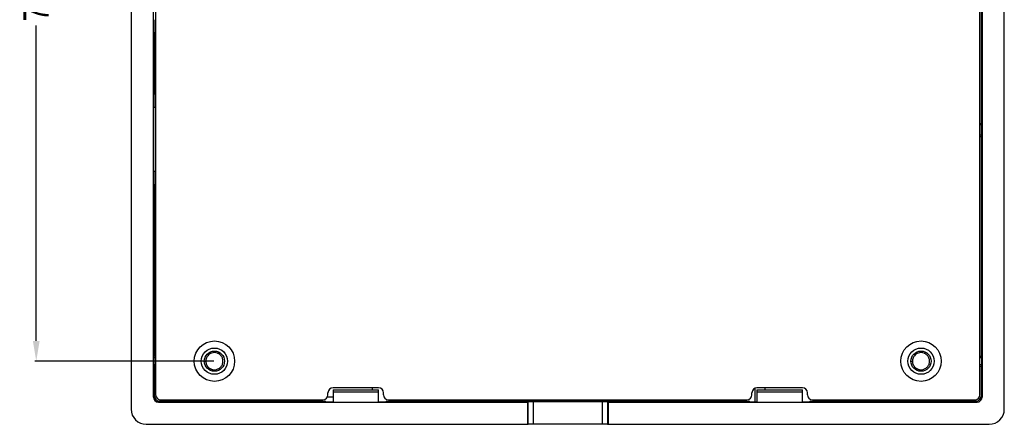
# Model space of a CAD drawing. Header units: inches. Extents: x -81 to 229, y -71 to 99.
# Tile 3 of 12: x 132 to 229, y -25 to 15. Entities that reach past the tile are written whole.
import ezdxf

# ---------------------------------------------------------------- set-up
doc = ezdxf.new("R2010")
doc.units = ezdxf.units.IN
doc.header["$LTSCALE"] = 1.21
doc.header["$MEASUREMENT"] = 0
doc.header["$PDMODE"] = 3
doc.header["$PDSIZE"] = 0.3125
doc.layers.get('0').update_dxf_attribs({"linetype": 'CONTINUOUS'})
doc.layers.get('Defpoints').update_dxf_attribs({"linetype": 'CONTINUOUS'})
for name, color, linetype in [('BODY', 7, 'CONTINUOUS'), ('DIM', 3, 'CONTINUOUS'), ('SURFACE', 7, 'CONTINUOUS')]:
    doc.layers.add(name, color=color, linetype=linetype)
doc.styles.get("Standard").update_dxf_attribs({"font": 'txt', "width": 0.8})
doc.dimstyles.get("Standard").update_dxf_attribs({"dimtxt": 0.15625, "dimasz": 0.1875, "dimexe": 0.125, "dimexo": 0.0625, "dimgap": 0.09, "dimtad": 0, "dimtih": 1, "dimtoh": 1, "dimzin": 4, "dimdsep": 46, "dimtxsty": 'STANDARD', "dimblk": '_FILLED', "dimblk1": '_FILLED', "dimblk2": '_FILLED', "dimcen": 0.09, "dimazin": 1, "dimtp": 0.01, "dimtm": 0.01, "dimtfac": 1, "dimtofl": 0, "dimtmove": 0, "dimatfit": 3, "dimldrblk": '_FILLED', "dimfxl": 1, "dimtolj": 1, "dimtzin": 4, "dimarcsym": 0})

# ---------------------------------------------------------------- blocks, each defined once
blk = doc.blocks.new('_FILLED')
at = {"color": 0, "linetype": 'ByBlock'}
blk.add_solid([(0, 0), (-1, 0.167), (-1, -0.167)], dxfattribs=at)
blk = doc.blocks.new('*D9')
at = {"layer": 'Defpoints', "color": 0}
for p in [(151.052, 55.063), (133.403, -18.937), (151.052, -18.937)]:
    blk.add_point(p, dxfattribs=at)
at = {"layer": 'DIM', "color": 0, "lineweight": -2}
for p, q in [((150.99, 55.063), (133.278, 55.063)), ((133.403, 53.063), (133.403, 21.82)), ((133.403, -16.937), (133.403, 14.306)), ((150.99, -18.937), (133.278, -18.937))]:
    blk.add_line(p, q, dxfattribs=at)
at = {"layer": 'DIM', "color": 0, "lineweight": -2, "xscale": 2, "yscale": 2, "zscale": 2}
for p, rotation in [((133.403, 55.063), 90), ((133.403, -18.937), 270)]:
    blk.add_blockref('_FILLED', p, dxfattribs=dict(at, rotation=rotation))
at = {"layer": 'DIM', "insert": (133.403, 18.063), "char_height": 2.5, "attachment_point": 5, "rotation": 90}
blk.add_mtext('\\A1;74.00', dxfattribs=at)

msp = doc.modelspace()

# ---------------------------------------------------------------- linework, layer by layer
at = {"color": 7, "linetype": 'Continuous'}
for p, q in [((142.802, 59.813), (142.802, -23.687)), ((229.302, -23.687), (229.302, 59.813)), ((145.002, -22.487), (145.002, 58.613)), ((227.102, 58.613), (227.102, -22.487)), ((145.227, 58.388), (145.227, -22.262)), ((226.877, -22.262), (226.877, 58.388)), ((227.001, 31.521), (227.001, 4.605)), ((227.035, 14.563), (227.03, 14.063)), ((227.03, 14.063), (227.035, 13.563)), ((227.039, 14.063), (227.035, 14.563)), ((227.035, 13.563), (227.039, 14.063)), ((145.046, 13.618), (145.227, 13.618)), ((145.103, 7.493), (145.103, 13.618)), ((227.035, 12.563), (227.03, 12.063)), ((227.03, 12.063), (227.035, 11.563)), ((227.039, 12.063), (227.035, 12.563)), ((227.035, 11.563), (227.039, 12.063)), ((227.035, 10.563), (227.03, 10.063)), ((227.03, 10.063), (227.035, 9.563)), ((227.039, 10.063), (227.035, 10.563)), ((227.035, 9.563), (227.039, 10.063)), ((227.035, 8.563), (227.03, 8.063)), ((227.03, 8.063), (227.035, 7.563)), ((227.039, 8.063), (227.035, 8.563)), ((227.035, 7.563), (227.039, 8.063)), ((145.227, 7.493), (145.046, 7.493)), ((145.04, -0.167), (145.04, 6.213)), ((145.04, 6.213), (145.227, 6.213)), ((226.877, 4.605), (227.001, 4.605)), ((226.877, 4.481), (227.02, 4.481)), ((227.048, 4.51), (227.001, 4.605)), ((227.02, 4.481), (227.048, 4.51)), ((227.02, 4.481), (227.02, 3.445)), ((227.048, 4.51), (227.048, 3.417)), ((227.02, 3.445), (226.877, 3.445)), ((226.877, 3.321), (227.001, 3.321)), ((227.048, 3.417), (227.001, 3.321)), ((227.001, 3.321), (227.001, -18.449)), ((227.02, 3.445), (227.048, 3.417)), ((145.227, -0.167), (145.04, -0.167)), ((145.046, -1.447), (145.227, -1.447)), ((145.103, -18.449), (145.103, -1.447)), ((145.064, -18.567), (145.103, -18.449)), ((145.227, -18.449), (145.103, -18.449)), ((151.578, -18.269), (151.575, -18.267)), ((151.578, -18.269), (151.575, -18.267)), ((221.578, -18.269), (221.575, -18.267)), ((221.578, -18.269), (221.575, -18.267)), ((226.877, -18.449), (227.001, -18.449)), ((227.04, -18.567), (227.001, -18.449)), ((145.064, -18.567), (145.064, -19.307)), ((145.064, -18.567), (145.227, -18.567)), ((145.064, -19.307), (145.103, -19.425)), ((145.227, -19.307), (145.064, -19.307)), ((145.103, -22.386), (145.103, -19.425)), ((145.227, -19.425), (145.103, -19.425)), ((150.052, -18.937), (150.202, -18.937)), ((150.202, -18.935), (150.202, -18.937)), ((150.202, -18.935), (150.202, -18.937)), ((220.052, -18.937), (220.202, -18.937)), ((220.202, -18.935), (220.202, -18.937)), ((220.202, -18.935), (220.202, -18.937)), ((226.877, -18.567), (227.04, -18.567)), ((227.04, -19.307), (226.877, -19.307)), ((226.877, -19.425), (227.001, -19.425)), ((227.04, -19.307), (227.001, -19.425)), ((227.001, -19.425), (227.001, -22.386)), ((227.04, -18.567), (227.04, -19.307)), ((150.525, -19.604), (150.526, -19.604)), ((150.525, -19.604), (150.526, -19.604)), ((220.525, -19.604), (220.526, -19.604)), ((220.525, -19.604), (220.526, -19.604)), ((145.103, -22.386), (145.002, -22.487)), ((162.302, -22.262), (162.302, -22.062)), ((167.302, -21.562), (162.802, -21.562)), ((162.802, -21.787), (167.302, -21.787)), ((162.802, -21.787), (162.802, -22.987)), ((167.302, -22.01), (162.802, -22.01)), ((167.302, -22.987), (167.302, -21.787)), ((167.802, -22.262), (167.802, -22.062)), ((204.302, -22.262), (204.302, -22.062)), ((209.302, -21.562), (204.802, -21.562)), ((204.802, -21.787), (209.302, -21.787)), ((204.802, -21.787), (204.802, -22.987)), ((209.302, -22.01), (204.802, -22.01)), ((205.572, -21.562), (205.572, -21.787)), ((209.302, -22.987), (209.302, -21.787)), ((209.802, -22.262), (209.802, -22.062)), ((227.102, -22.487), (227.001, -22.386)), ((145.502, -22.987), (145.603, -22.886)), ((145.502, -22.987), (182.052, -22.987)), ((146.828, -22.886), (145.603, -22.886)), ((145.727, -22.762), (161.802, -22.762)), ((146.828, -22.762), (146.828, -22.886)), ((146.828, -22.886), (146.878, -22.902)), ((146.878, -22.902), (146.878, -22.762)), ((147.378, -22.762), (147.378, -22.907)), ((147.378, -22.907), (150.627, -22.907)), ((150.627, -22.762), (150.627, -22.907)), ((150.627, -22.907), (150.682, -22.925)), ((150.682, -22.925), (150.682, -22.762)), ((151.422, -22.925), (150.682, -22.925)), ((151.422, -22.762), (151.422, -22.925)), ((151.422, -22.925), (151.477, -22.907)), ((151.477, -22.762), (151.477, -22.907)), ((151.477, -22.907), (155.252, -22.907)), ((155.252, -22.762), (155.252, -22.907)), ((155.252, -22.907), (155.307, -22.925)), ((155.307, -22.925), (155.307, -22.762)), ((156.052, -22.925), (155.307, -22.925)), ((156.052, -22.925), (156.052, -22.762)), ((156.052, -22.907), (162.052, -22.907)), ((157.672, -22.762), (157.672, -22.907)), ((162.052, -22.973), (162.052, -22.907)), ((162.052, -22.973), (162.802, -22.973)), ((167.302, -22.973), (168.052, -22.973)), ((168.052, -22.907), (204.052, -22.907)), ((168.052, -22.907), (168.052, -22.973)), ((168.302, -22.762), (203.802, -22.762)), ((182.122, -22.969), (182.052, -22.987)), ((182.052, -22.987), (182.052, -25.187)), ((182.122, -25.169), (182.122, -22.969)), ((189.482, -22.965), (182.622, -22.965)), ((182.622, -22.965), (182.622, -25.165)), ((189.482, -25.165), (189.482, -22.965)), ((190.052, -22.987), (189.982, -22.969)), ((189.982, -22.969), (189.982, -25.169)), ((190.052, -22.987), (226.602, -22.987)), ((190.052, -22.987), (190.052, -25.187)), ((204.052, -22.973), (204.052, -22.907)), ((204.052, -22.973), (204.802, -22.973)), ((209.302, -22.973), (210.052, -22.973)), ((210.052, -22.907), (210.552, -22.907)), ((210.052, -22.907), (210.052, -22.973)), ((210.302, -22.762), (226.377, -22.762)), ((210.552, -22.762), (210.552, -22.925)), ((211.297, -22.925), (210.552, -22.925)), ((211.297, -22.762), (211.297, -22.925)), ((211.297, -22.925), (211.352, -22.907)), ((211.352, -22.762), (211.352, -22.907)), ((211.352, -22.907), (220.627, -22.907)), ((220.627, -22.762), (220.627, -22.907)), ((220.627, -22.907), (220.682, -22.925)), ((220.682, -22.925), (220.682, -22.762)), ((221.422, -22.925), (220.682, -22.925)), ((221.422, -22.762), (221.422, -22.925)), ((221.422, -22.925), (221.477, -22.907)), ((221.477, -22.762), (221.477, -22.907)), ((221.477, -22.907), (224.726, -22.907)), ((224.726, -22.907), (224.726, -22.762)), ((225.226, -22.762), (225.226, -22.902)), ((225.226, -22.902), (225.276, -22.886)), ((225.276, -22.886), (225.276, -22.762)), ((226.501, -22.886), (225.276, -22.886)), ((226.501, -22.886), (226.602, -22.987)), ((144.302, -25.187), (182.052, -25.187)), ((182.052, -25.187), (182.122, -25.169)), ((189.482, -25.165), (182.622, -25.165)), ((189.982, -25.169), (190.052, -25.187)), ((190.052, -25.187), (227.802, -25.187))]:
    msp.add_line(p, q, dxfattribs=at)
for centre, radius in [((151.052, -18.937), 2), ((221.052, -18.937), 2), ((151.052, -18.937), 1.3), ((151.052, -18.937), 1), ((221.052, -18.937), 1.3), ((221.052, -18.937), 1)]:
    msp.add_circle(centre, radius, dxfattribs=at)
for centre, radius, start, end in [((151.049, -18.94), 0.854, 52.0106, 53.46147), ((151.049, -18.94), 0.854, 49.13518, 51.77527), ((221.049, -18.94), 0.854, 52.0106, 53.46147), ((221.049, -18.94), 0.854, 49.13518, 51.77527), ((151.05, -18.939), 0.847, 230.28074, 231.69477), ((151.05, -18.939), 0.848, 231.76798, 231.93246), ((151.052, -18.937), 0.85, 231.93371, 234.72613), ((221.05, -18.939), 0.847, 230.28074, 231.69477), ((221.05, -18.939), 0.848, 231.76798, 231.93246), ((221.052, -18.937), 0.85, 231.93371, 234.72613), ((145.727, -22.262), 0.5, 180, 270), ((161.802, -22.262), 0.5, 270, 0), ((162.802, -22.062), 0.5, 90, 180), ((167.302, -22.062), 0.5, 0, 90), ((168.302, -22.262), 0.5, 180, 270), ((203.802, -22.262), 0.5, 270, 0), ((204.802, -22.062), 0.5, 90, 180), ((209.302, -22.062), 0.5, 0, 90), ((210.302, -22.262), 0.5, 180, 270), ((226.377, -22.262), 0.5, 270, 0)]:
    msp.add_arc(centre, radius, start, end, dxfattribs=at)
for centre, major_axis, ratio, start_param, end_param in [((145.054, 14.873), (0, 1.56), 0.008727, 1.570796, 3.141593), ((145.059, 14.873), (0, 1.56), 0.008727, -3.141593, -2.510348), ((145.054, 6.213), (0, 1.56), 0.008727, 0, 1.570796), ((145.059, 6.213), (0, 1.56), 0.008727, -0.603172, 0), ((145.054, -0.167), (0, 1.56), 0.008727, -4.712389, -3.141593), ((145.059, -0.167), (0, 1.56), 0.008727, -3.141593, -2.538341), ((145.603, -22.386), (0.354, 0.354), 0.999924, 2.356233, 3.926953), ((226.501, -22.386), (-0.354, 0.354), 0.999924, -3.926953, -2.356233), ((145.502, -22.487), (-0.354, -0.354), 0.999924, -0.78536, 0.78536), ((147.378, -22.902), (0.5, 0), 0.008727, -3.115422, -1.570806), ((182.622, -22.969), (0.5, 0), 0.008727, 1.570806, 3.106696), ((189.482, -22.969), (0.5, 0), 0.008727, 0.034907, 1.570796), ((224.726, -22.902), (0.5, 0), 0.008727, -1.570796, -0.02618), ((226.602, -22.487), (0.354, -0.354), 0.999924, -0.78536, 0.78536), ((144.302, -23.687), (1.061, 1.061), 0.999924, -3.926957, -2.356229), ((227.802, -23.687), (-1.061, 1.061), 0.999924, -3.926956, -2.356229), ((182.622, -25.17), (0.5, 0), 0.008727, 1.570806, 3.106696), ((189.482, -25.17), (0.5, 0), 0.008727, 0.034907, 1.570796)]:
    msp.add_ellipse(centre, major_axis=major_axis, ratio=ratio, start_param=start_param, end_param=end_param, dxfattribs=at)
msp.add_ellipse((145.066, -12.687), major_axis=(0, 0.5), ratio=0.008727, dxfattribs=at)
for points, knots in [([(151.558, -18.254), (151.526, -18.231), (151.46, -18.188), (151.318, -18.123), (151.126, -18.079), (150.89, -18.092), (150.666, -18.168), (150.471, -18.302), (150.32, -18.484), (150.224, -18.701), (150.202, -18.857), (150.202, -18.935)], [0, 0, 0, 0, 0.062633, 0.125263, 0.250224, 0.37519, 0.500149, 0.625116, 0.750074, 0.875042, 1, 1, 1, 1]), ([(150.561, -19.631), (150.605, -19.662), (150.675, -19.702), (150.776, -19.742), (150.879, -19.772), (151.013, -19.791), (151.175, -19.783), (151.333, -19.745), (151.481, -19.677), (151.613, -19.582), (151.725, -19.464), (151.813, -19.328), (151.873, -19.177), (151.903, -19.017), (151.903, -18.855), (151.872, -18.695), (151.812, -18.544), (151.724, -18.408), (151.649, -18.329), (151.608, -18.294)], [0, 0, 0, 0, 0.062495, 0.09378, 0.125064, 0.187558, 0.250053, 0.312551, 0.375045, 0.437539, 0.500038, 0.562532, 0.625026, 0.687525, 0.750019, 0.812513, 0.875011, 0.937506, 1, 1, 1, 1]), ([(221.558, -18.254), (221.526, -18.231), (221.46, -18.188), (221.318, -18.123), (221.126, -18.079), (220.89, -18.092), (220.666, -18.168), (220.471, -18.302), (220.32, -18.484), (220.224, -18.701), (220.202, -18.857), (220.202, -18.935)], [0, 0, 0, 0, 0.062633, 0.125263, 0.250224, 0.37519, 0.500149, 0.625116, 0.750074, 0.875042, 1, 1, 1, 1]), ([(220.561, -19.631), (220.605, -19.662), (220.675, -19.702), (220.776, -19.742), (220.879, -19.772), (221.013, -19.791), (221.175, -19.783), (221.333, -19.745), (221.481, -19.677), (221.613, -19.582), (221.725, -19.464), (221.813, -19.328), (221.873, -19.177), (221.903, -19.017), (221.903, -18.855), (221.872, -18.695), (221.812, -18.544), (221.724, -18.408), (221.649, -18.329), (221.608, -18.294)], [0, 0, 0, 0, 0.062495, 0.09378, 0.125064, 0.187558, 0.250053, 0.312551, 0.375045, 0.437539, 0.500038, 0.562532, 0.625026, 0.687525, 0.750019, 0.812513, 0.875011, 0.937506, 1, 1, 1, 1]), ([(150.202, -18.937), (150.202, -18.999), (150.216, -19.123), (150.276, -19.301), (150.374, -19.461), (150.461, -19.551), (150.509, -19.591)], [0, 0, 0, 0, 0.250008, 0.499995, 0.750001, 1, 1, 1, 1]), ([(220.202, -18.937), (220.202, -18.999), (220.216, -19.123), (220.276, -19.301), (220.374, -19.461), (220.461, -19.551), (220.509, -19.591)], [0, 0, 0, 0, 0.250008, 0.499995, 0.750001, 1, 1, 1, 1])]:
    msp.add_open_spline(points, degree=3, knots=knots, dxfattribs=at)
at = {"layer": 'BODY', "color": 7, "linetype": 'Continuous'}
for p, q in [((166.672, -21.562), (166.672, -21.787)), ((204.572, -21.625), (204.572, -22.973)), ((205.572, -21.562), (205.572, -21.787)), ((157.672, -22.762), (157.672, -22.907)), ((162.802, -22.502), (162.234, -22.502)), ((195.072, -22.907), (195.072, -22.762))]:
    msp.add_line(p, q, dxfattribs=at)
at = {"layer": 'SURFACE', "color": 7, "linetype": 'Continuous'}
for p, q in [((166.672, -21.562), (166.672, -21.787)), ((204.572, -21.625), (204.572, -22.973)), ((162.802, -22.502), (162.234, -22.502)), ((195.072, -22.907), (195.072, -22.762))]:
    msp.add_line(p, q, dxfattribs=at)

# ---------------------------------------------------------------- dimensions: what is measured, and where the dimension line sits
at = {"layer": 'DIM'}
dim = msp.add_linear_dim(base=(133.403, -18.937), p1=(151.052, 55.063), p2=(151.052, -18.937), angle=90, dimstyle='STANDARD', override={"dimtxt": 2.5, "dimasz": 2, "dimtih": 0, "dimtoh": 0, "dimzin": 0, "dimcen": 0.198, "dimclrt": 256, "dimadec": 0, "dimazin": 0, "dimtp": 0, "dimtm": 0, "dimtdec": 4, "dimtzin": 0}, dxfattribs=at)
dim.commit()
dim.dimension.update_dxf_attribs({"geometry": '*D9', "text_midpoint": (133.403, 18.063)})

doc.saveas('drawing.dxf')
